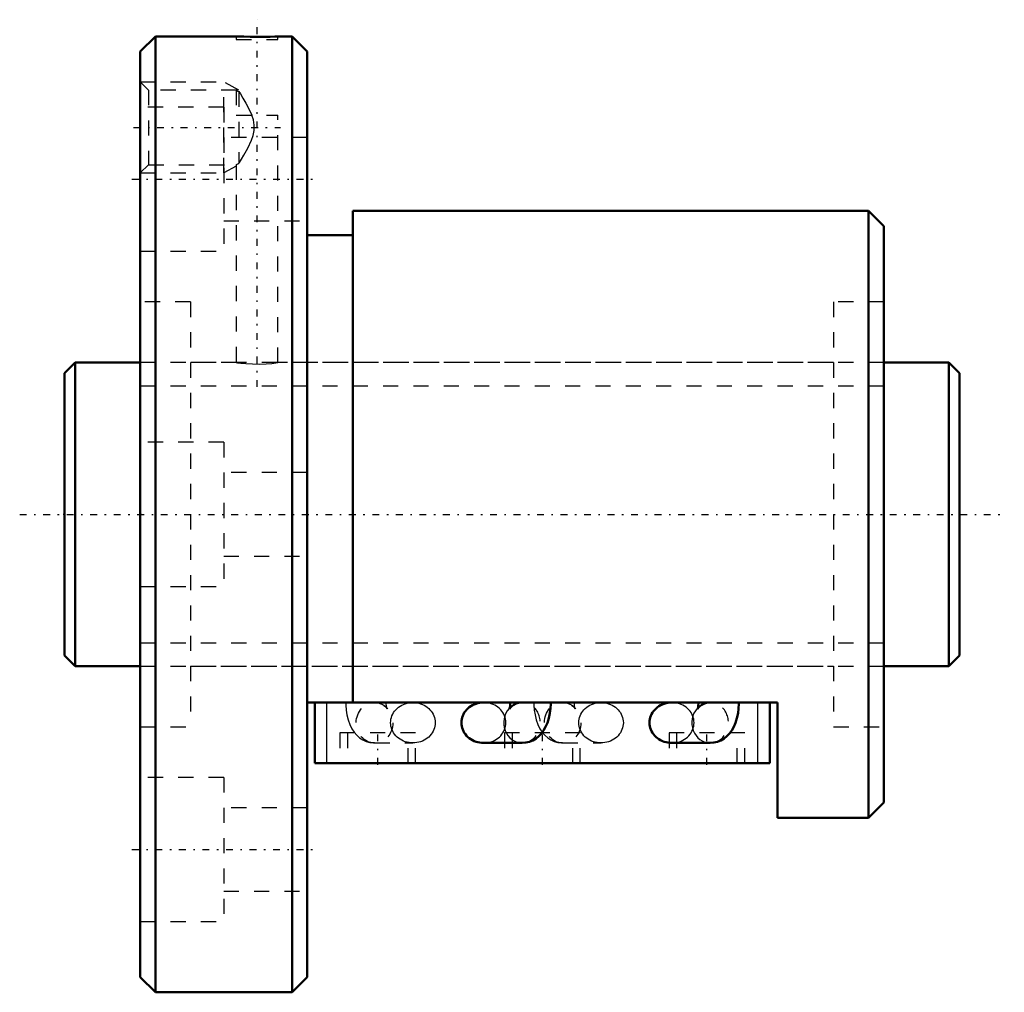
# Model space of a CAD drawing. Header units: millimetres. Extents: x -3 to 62, y -31.5 to 32.6.
import ezdxf

# ---------------------------------------------------------------- set-up
doc = ezdxf.new("R2010")
doc.units = ezdxf.units.MM
doc.linetypes.add('Center', pattern=[1.5, 0.45, -0.5, 0.05, -0.5])
doc.linetypes.add('Dashed', pattern=[2, 1, -1])
for name, color, linetype, lineweight in [('2d ConnectionPoints', 7, 'Continuous', 50), ('AM_0', 7, 'Continuous', 50), ('AM_4', 3, 'Continuous', 25), ('AM_5', 3, 'Continuous', 25), ('AM_7', 7, 'Center', 25), ('AM_9', 6, 'Dashed', 25)]:
    doc.layers.add(name, color=color, linetype=linetype, lineweight=lineweight)

# ---------------------------------------------------------------- blocks, each defined once
blk = doc.blocks.new('1_BNF_2004_5RR_Nut_0_in_BNF2004V_5RRG1_59LC0_000_rev_4')
at = {"layer": 'AM_0'}
for p, q in [((6, 31.5), (5, 30.5)), ((11.325, 31.5), (6, 31.5)), ((6, 31.5), (6, -31.5)), ((15, 31.5), (14.058, 31.5)), ((16, 30.5), (15, 31.5)), ((15, 31.5), (15, -31.5)), ((5, 30.5), (5, -30.5)), ((16, 30.5), (16, -30.5)), ((53, 20), (19, 20)), ((19, 20), (19, -12.4)), ((53, 20), (53, -20)), ((54, 19), (53, 20)), ((54, 19), (54, -19)), ((19, 18.4), (16, 18.4)), ((47, -12.4), (16, -12.4)), ((16.5, -16.4), (16.5, -12.4)), ((29.391, -12.401), (27.632, -12.401)), ((41.791, -12.401), (40.032, -12.401)), ((46.5, -16.4), (46.5, -12.4)), ((47, -20), (47, -12.4)), ((27.632, -15.066), (30.16, -15.066)), ((40.032, -15.066), (42.56, -15.066)), ((46.5, -16.4), (16.5, -16.4)), ((53, -20), (54, -19)), ((47, -20), (53, -20)), ((5, -30.5), (6, -31.5)), ((15, -31.5), (16, -30.5)), ((6, -31.5), (15, -31.5))]:
    blk.add_line(p, q, dxfattribs=at)
for points in [[(14.075, 31.5), (14.038, 31.498), (13.859, 31.491), (13.549, 31.481), (13.143, 31.473), (12.687, 31.47), (12.233, 31.473), (11.832, 31.482), (11.528, 31.492), (11.356, 31.499), (11.325, 31.5)], [(27.632, -12.401), (27.503, -12.406), (27.376, -12.421), (27.251, -12.446), (27.129, -12.481), (27.01, -12.526), (26.897, -12.579), (26.788, -12.642), (26.687, -12.713), (26.592, -12.791), (26.505, -12.877), (26.427, -12.969), (26.358, -13.067), (26.299, -13.17), (26.25, -13.278), (26.212, -13.389), (26.184, -13.502), (26.167, -13.617), (26.161, -13.733)], [(29.391, -12.4), (29.39, -12.472), (29.379, -12.606), (29.361, -12.719), (29.344, -12.787), (29.332, -12.821), (29.331, -12.825)], [(29.331, -12.825), (29.333, -12.82), (29.353, -12.787), (29.402, -12.724), (29.489, -12.639), (29.618, -12.547), (29.785, -12.468), (29.922, -12.427)], [(30.16, -15.066), (30.406, -15.046), (30.65, -14.988), (30.875, -14.895), (31.082, -14.772), (31.268, -14.621), (31.436, -14.445), (31.585, -14.242), (31.719, -14.008), (31.835, -13.737), (31.93, -13.433), (31.998, -13.113), (32.039, -12.787), (32.055, -12.48), (32.056, -12.4)], [(40.032, -12.401), (39.903, -12.406), (39.776, -12.421), (39.651, -12.446), (39.529, -12.481), (39.41, -12.526), (39.297, -12.579), (39.188, -12.642), (39.087, -12.713), (38.992, -12.791), (38.905, -12.877), (38.827, -12.969), (38.758, -13.067), (38.699, -13.17), (38.65, -13.278), (38.612, -13.389), (38.584, -13.502), (38.567, -13.617), (38.561, -13.733)], [(41.791, -12.4), (41.79, -12.472), (41.779, -12.606), (41.761, -12.719), (41.744, -12.787), (41.732, -12.821), (41.731, -12.825)], [(41.731, -12.825), (41.733, -12.82), (41.753, -12.787), (41.802, -12.724), (41.889, -12.639), (42.018, -12.547), (42.185, -12.468), (42.322, -12.427)], [(42.56, -15.066), (42.806, -15.046), (43.05, -14.988), (43.275, -14.895), (43.482, -14.772), (43.668, -14.621), (43.836, -14.445), (43.985, -14.242), (44.119, -14.008), (44.235, -13.737), (44.33, -13.433), (44.398, -13.113), (44.439, -12.787), (44.455, -12.48), (44.456, -12.4)], [(26.161, -13.733), (26.167, -13.849), (26.184, -13.965), (26.212, -14.078), (26.25, -14.189), (26.299, -14.296), (26.358, -14.4), (26.427, -14.498), (26.505, -14.59), (26.592, -14.675), (26.687, -14.754), (26.788, -14.825), (26.897, -14.887), (27.01, -14.941), (27.129, -14.985), (27.251, -15.02), (27.376, -15.045), (27.503, -15.061), (27.632, -15.066)], [(38.561, -13.733), (38.567, -13.849), (38.584, -13.965), (38.612, -14.078), (38.65, -14.189), (38.699, -14.296), (38.758, -14.4), (38.827, -14.498), (38.905, -14.59), (38.992, -14.675), (39.087, -14.754), (39.188, -14.825), (39.297, -14.887), (39.41, -14.941), (39.529, -14.985), (39.651, -15.02), (39.776, -15.045), (39.903, -15.061), (40.032, -15.066)]]:
    blk.add_lwpolyline(points, dxfattribs=at)
at = {"layer": 'AM_4'}
for p, q in [((17.3, -16.4), (17.3, -12.4)), ((45.7, -16.4), (45.7, -12.4))]:
    blk.add_line(p, q, dxfattribs=at)
for centre in [(30.16, -13.733), (42.56, -13.733)]:
    blk.add_ellipse(centre, major_axis=(0, 1.332), ratio=0.906308, start_param=0.787042, end_param=3.144368, dxfattribs=at)
at = {"layer": 'AM_5', "linetype": 'Dashed'}
for p, q in [((5, 28.5), (10.5, 28.5)), ((10.5, 22.5), (10.5, 28.5)), ((11.5, 27.958), (10.5, 28.5)), ((11.325, 22.947), (10.5, 22.5)), ((5, 22.5), (10.5, 22.5))]:
    blk.add_line(p, q, dxfattribs=at)
at = {"layer": 'AM_7'}
for p, q in [((12.7, 8.4), (12.7, 32.6)), ((4.56, 25.5), (14.24, 25.5)), ((4.45, 22.084), (16.55, 22.084)), ((20.65, -16.5), (20.65, -14.3)), ((31.5, -16.5), (31.5, -14.3)), ((42.35, -16.5), (42.35, -14.3)), ((4.45, -22.084), (16.55, -22.084))]:
    blk.add_line(p, q, dxfattribs=at)
at = {"layer": 'AM_9'}
for p, q in [((11.325, 31.5), (11.325, 31.3)), ((11.325, 31.3), (14.075, 31.3)), ((14.075, 31.3), (14.075, 31.5)), ((5.542, 27.958), (5, 28.5)), ((11.34, 27.958), (5.542, 27.958)), ((5.542, 27.958), (5.542, 23.041)), ((11.325, 27.958), (11.325, 26.3)), ((11.5, 27.865), (11.5, 23.135)), ((10.5, 26.834), (5, 26.834)), ((10.5, 26.834), (10.5, 17.334)), ((11.325, 26.3), (14.075, 26.3)), ((14.075, 9.998), (14.075, 26.3)), ((16, 24.834), (10.5, 24.834)), ((5, 22.5), (5.542, 23.041)), ((5.542, 23.041), (11.34, 23.041)), ((11.325, 23.05), (11.325, 10)), ((10.5, 19.334), (16, 19.334)), ((5, 17.334), (10.5, 17.334)), ((8.3, 14), (5, 14)), ((8.3, 14), (8.3, -14)), ((50.7, 14), (50.7, -14)), ((54, 14), (50.7, 14)), ((11.325, 10), (8.3, 10)), ((50.7, 10), (14.058, 10)), ((10.5, 4.75), (5, 4.75)), ((10.5, 4.75), (10.5, -4.75)), ((16, 2.75), (10.5, 2.75)), ((10.5, -2.75), (16, -2.75)), ((5, -4.75), (10.5, -4.75)), ((8.3, -10), (50.7, -10)), ((22.968, -12.401), (20.44, -12.401)), ((30.16, -12.401), (29.391, -12.401)), ((29.922, -12.427), (29.944, -12.422)), ((30.036, -12.408), (30.16, -12.401)), ((35.368, -12.401), (32.84, -12.401)), ((42.56, -12.401), (41.791, -12.401)), ((42.322, -12.427), (42.344, -12.422)), ((42.436, -12.408), (42.56, -12.401)), ((5, -14), (8.3, -14)), ((50.7, -14), (54, -14)), ((23.15, -14.4), (18.15, -14.4)), ((18.15, -14.4), (18.15, -16.4)), ((18.65, -14.4), (18.65, -16.4)), ((22.65, -16.4), (22.65, -14.4)), ((23.15, -16.4), (23.15, -14.4)), ((34, -14.4), (29, -14.4)), ((29, -14.4), (29, -16.4)), ((29.5, -14.4), (29.5, -16.4)), ((33.5, -16.4), (33.5, -14.4)), ((34, -16.4), (34, -14.4)), ((44.85, -14.4), (39.85, -14.4)), ((39.85, -14.4), (39.85, -16.4)), ((40.35, -14.4), (40.35, -16.4)), ((44.35, -16.4), (44.35, -14.4)), ((44.85, -16.4), (44.85, -14.4)), ((20.44, -15.066), (22.968, -15.066)), ((32.84, -15.066), (35.368, -15.066)), ((10.5, -17.334), (5, -17.334)), ((10.5, -17.334), (10.5, -26.834)), ((16, -19.334), (10.5, -19.334)), ((10.5, -24.834), (16, -24.834)), ((5, -26.834), (10.5, -26.834))]:
    blk.add_line(p, q, dxfattribs=at)
for points in [[(11.325, 27.958), (11.333, 27.954), (11.433, 27.9), (11.5, 27.865)], [(11.5, 27.865), (11.594, 27.712), (11.765, 27.427), (11.949, 27.109), (12.158, 26.718), (12.349, 26.3)], [(11.5, 23.135), (11.531, 23.186), (11.671, 23.415), (11.822, 23.669), (12.088, 24.144), (12.33, 24.654), (12.444, 24.974), (12.513, 25.306), (12.516, 25.65), (12.454, 25.99), (12.349, 26.3)], [(11.325, 23.041), (11.333, 23.046), (11.433, 23.1), (11.5, 23.135)], [(11.325, 10), (11.402, 9.99), (11.623, 9.963), (11.965, 9.932), (12.393, 9.91), (12.853, 9.906), (13.293, 9.923), (13.667, 9.952), (13.936, 9.982), (14.066, 9.999), (14.075, 10)], [(18.544, -12.4), (18.548, -12.578), (18.572, -12.901), (18.622, -13.222), (18.7, -13.54), (18.812, -13.857), (18.945, -14.128), (19.098, -14.362), (19.269, -14.56), (19.458, -14.728), (19.665, -14.863), (19.889, -14.966), (20.124, -15.034), (20.367, -15.064), (20.44, -15.066)], [(20.44, -12.401), (20.643, -12.42), (20.67, -12.425)], [(21.047, -12.589), (21.117, -12.644), (21.201, -12.727), (21.248, -12.789), (21.267, -12.821), (21.269, -12.825)], [(21.269, -12.825), (21.267, -12.821), (21.256, -12.787), (21.239, -12.719), (21.223, -12.62), (21.211, -12.496), (21.209, -12.4)], [(21.498, -13.733), (21.504, -13.617), (21.521, -13.502), (21.548, -13.389), (21.587, -13.278), (21.636, -13.17), (21.695, -13.067), (21.764, -12.969), (21.842, -12.877), (21.929, -12.791), (22.024, -12.713), (22.125, -12.642), (22.233, -12.579), (22.347, -12.526), (22.466, -12.481), (22.588, -12.446), (22.713, -12.421), (22.84, -12.406), (22.968, -12.401)], [(22.968, -12.401), (23.097, -12.406), (23.224, -12.421), (23.349, -12.446), (23.471, -12.481), (23.59, -12.526), (23.703, -12.579), (23.812, -12.642), (23.913, -12.713), (24.008, -12.791), (24.095, -12.877), (24.173, -12.969), (24.242, -13.067), (24.301, -13.17), (24.35, -13.278), (24.388, -13.389), (24.416, -13.502), (24.433, -13.617), (24.439, -13.733), (24.433, -13.849), (24.416, -13.965), (24.388, -14.078), (24.35, -14.189), (24.301, -14.296), (24.242, -14.4), (24.173, -14.498), (24.095, -14.59), (24.008, -14.675), (23.913, -14.754), (23.812, -14.825), (23.703, -14.887), (23.59, -14.941), (23.471, -14.985), (23.349, -15.02), (23.224, -15.045), (23.097, -15.061), (22.968, -15.066)], [(27.632, -15.066), (27.76, -15.061), (27.887, -15.045), (28.012, -15.02), (28.134, -14.985), (28.253, -14.941), (28.367, -14.887), (28.475, -14.825), (28.576, -14.754), (28.671, -14.675), (28.758, -14.59), (28.836, -14.498), (28.905, -14.4), (28.964, -14.296), (29.013, -14.189), (29.052, -14.078), (29.079, -13.965), (29.096, -13.849), (29.102, -13.733), (29.096, -13.617), (29.079, -13.502), (29.052, -13.389), (29.013, -13.278), (28.964, -13.17), (28.905, -13.067), (28.836, -12.969), (28.758, -12.877), (28.671, -12.791), (28.576, -12.713), (28.475, -12.642), (28.367, -12.579), (28.253, -12.526), (28.134, -12.481), (28.012, -12.446), (27.887, -12.421), (27.76, -12.406), (27.632, -12.401)], [(29.944, -12.422), (29.976, -12.417), (30.036, -12.408)], [(30.944, -12.4), (30.948, -12.578), (30.972, -12.901), (31.022, -13.222), (31.1, -13.54), (31.212, -13.857), (31.345, -14.128), (31.498, -14.361)], [(32.84, -12.401), (33.043, -12.42), (33.07, -12.425)], [(33.447, -12.589), (33.517, -12.644), (33.601, -12.727), (33.648, -12.789), (33.667, -12.821), (33.669, -12.825)], [(33.669, -12.825), (33.667, -12.821), (33.656, -12.787), (33.639, -12.719), (33.623, -12.62), (33.611, -12.496), (33.609, -12.4)], [(33.898, -13.733), (33.904, -13.617), (33.921, -13.502), (33.948, -13.389), (33.987, -13.278), (34.036, -13.17), (34.095, -13.067), (34.164, -12.969), (34.242, -12.877), (34.329, -12.791), (34.424, -12.713), (34.525, -12.642), (34.633, -12.579), (34.747, -12.526), (34.866, -12.481), (34.988, -12.446), (35.113, -12.421), (35.24, -12.406), (35.368, -12.401)], [(35.368, -12.401), (35.497, -12.406), (35.624, -12.421), (35.749, -12.446), (35.871, -12.481), (35.99, -12.526), (36.103, -12.579), (36.212, -12.642), (36.313, -12.713), (36.408, -12.791), (36.495, -12.877), (36.573, -12.969), (36.642, -13.067), (36.701, -13.17), (36.75, -13.278), (36.788, -13.389), (36.816, -13.502), (36.833, -13.617), (36.839, -13.733), (36.833, -13.849), (36.816, -13.965), (36.788, -14.078), (36.75, -14.189), (36.701, -14.296), (36.642, -14.4), (36.573, -14.498), (36.495, -14.59), (36.408, -14.675), (36.313, -14.754), (36.212, -14.825), (36.103, -14.887), (35.99, -14.941), (35.871, -14.985), (35.749, -15.02), (35.624, -15.045), (35.497, -15.061), (35.368, -15.066)], [(40.032, -15.066), (40.16, -15.061), (40.287, -15.045), (40.412, -15.02), (40.534, -14.985), (40.653, -14.941), (40.767, -14.887), (40.875, -14.825), (40.976, -14.754), (41.071, -14.675), (41.158, -14.59), (41.236, -14.498), (41.305, -14.4), (41.364, -14.296), (41.413, -14.189), (41.452, -14.078), (41.479, -13.965), (41.496, -13.849), (41.502, -13.733), (41.496, -13.617), (41.479, -13.502), (41.452, -13.389), (41.413, -13.278), (41.364, -13.17), (41.305, -13.067), (41.236, -12.969), (41.158, -12.877), (41.071, -12.791), (40.976, -12.713), (40.875, -12.642), (40.767, -12.579), (40.653, -12.526), (40.534, -12.481), (40.412, -12.446), (40.287, -12.421), (40.16, -12.406), (40.032, -12.401)], [(42.344, -12.422), (42.376, -12.417), (42.436, -12.408)], [(22.968, -15.066), (22.84, -15.061), (22.713, -15.045), (22.588, -15.02), (22.466, -14.985), (22.347, -14.941), (22.233, -14.887), (22.125, -14.825), (22.024, -14.754), (21.929, -14.675), (21.842, -14.59), (21.764, -14.498), (21.695, -14.4), (21.636, -14.296), (21.587, -14.189), (21.548, -14.078), (21.521, -13.965), (21.504, -13.849), (21.498, -13.733)], [(35.368, -15.066), (35.24, -15.061), (35.113, -15.045), (34.988, -15.02), (34.866, -14.985), (34.747, -14.941), (34.633, -14.887), (34.525, -14.825), (34.424, -14.754), (34.329, -14.675), (34.242, -14.59), (34.164, -14.498), (34.095, -14.4), (34.036, -14.296), (33.987, -14.189), (33.948, -14.078), (33.921, -13.965), (33.904, -13.849), (33.898, -13.733)], [(31.498, -14.361), (31.498, -14.362), (31.669, -14.56), (31.858, -14.728), (32.065, -14.863), (32.289, -14.966), (32.524, -15.034), (32.767, -15.064), (32.84, -15.066)]]:
    blk.add_lwpolyline(points, dxfattribs=at)
for centre, start_param, end_param in [((30.16, -13.733), 3.218424, 6.481092), ((42.56, -13.733), 3.218424, 6.481092), ((30.16, -13.733), 0.522301, 0.787042), ((42.56, -13.733), 0.522301, 0.787042), ((30.16, -13.733), 3.144368, 3.19147), ((42.56, -13.733), 3.144368, 3.19147)]:
    blk.add_ellipse(centre, major_axis=(0, 1.332), ratio=0.906308, start_param=start_param, end_param=end_param, dxfattribs=at)
for centre in [(20.44, -13.733), (32.84, -13.733)]:
    blk.add_ellipse(centre, major_axis=(0, 1.332), ratio=0.906308, dxfattribs=at)
blk = doc.blocks.new('2_BNF_2004_5RR000_Shaft_0_in_BNF2004V_5RRG1_59LC0_000_rev_4')
at = {"layer": 'AM_0'}
for p, q in [((0.7, 10), (0, 9.3)), ((0.7, 10), (0.7, -10)), ((5, 10), (0.7, 10)), ((58.3, 10), (54, 10)), ((59, 9.3), (58.3, 10)), ((58.3, 10), (58.3, -10)), ((0, 9.3), (0, -9.3)), ((59, 9.3), (59, -9.3)), ((0, -9.3), (0.7, -10)), ((58.3, -10), (59, -9.3)), ((0.7, -10), (5, -10)), ((54, -10), (58.3, -10))]:
    blk.add_line(p, q, dxfattribs=at)
at = {"layer": 'AM_5', "linetype": 'Dashed'}
for p, q in [((5, 8.4665), (54, 8.4665)), ((5, -8.4665), (54, -8.4665))]:
    blk.add_line(p, q, dxfattribs=at)
at = {"layer": 'AM_7'}
blk.add_line((-2.95, 0), (61.95, 0), dxfattribs=at)
at = {"layer": 'AM_9'}
for p, q in [((54, 10), (5, 10)), ((5, -10), (54, -10))]:
    blk.add_line(p, q, dxfattribs=at)

msp = doc.modelspace()

# ---------------------------------------------------------------- linework, layer by layer
at = {"layer": '2d ConnectionPoints'}
for p in [(0, 0), (5, 0)]:
    msp.add_point(p, dxfattribs=at)

# ---------------------------------------------------------------- block references
for name in ['1_BNF_2004_5RR_Nut_0_in_BNF2004V_5RRG1_59LC0_000_rev_4', '2_BNF_2004_5RR000_Shaft_0_in_BNF2004V_5RRG1_59LC0_000_rev_4']:
    msp.add_blockref(name, (0, 0))

doc.saveas('drawing.dxf')
